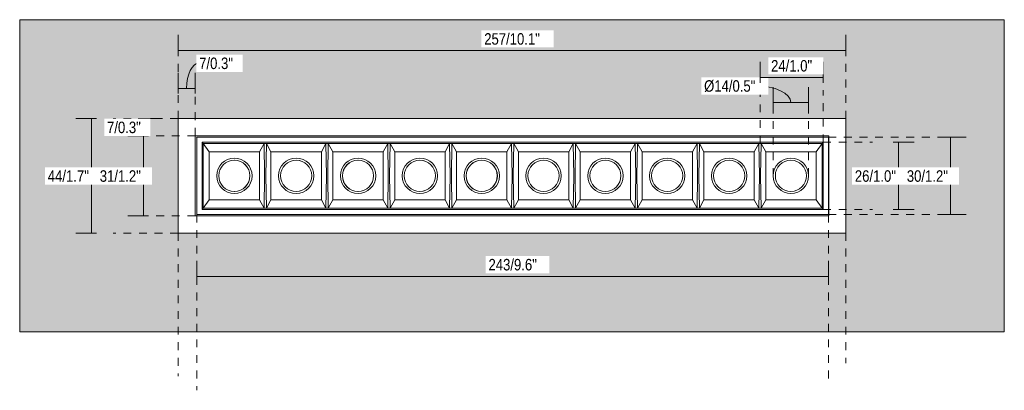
# Model space of a CAD drawing. Header units: millimetres. Extents: x -6769 to -5297, y 160 to 6644.
# Tile 1 of 15: x -6769 to -6390, y 218 to 360. Entities that reach past the tile are written whole.
import ezdxf

# ---------------------------------------------------------------- set-up
doc = ezdxf.new("R2010")
doc.units = ezdxf.units.MM
doc.linetypes.add('Dash', pattern=[6, 3, -3])
doc.layers.add('A-ANNO-DIMS', color=7, linetype='Continuous', lineweight=9, true_color=0x5b5b5b)
for name, color, linetype, lineweight in [('A-ANNO-DIMS-2', 7, 'Continuous', 9), ('A-DETL-GENF', 7, 'Continuous', 9), ('E-LITE-EQPM', 7, 'Continuous', 20)]:
    doc.layers.add(name, color=color, linetype=linetype, lineweight=lineweight)
doc.styles.add('Arial Narrow', font='ARIALN.TTF', dxfattribs={"height": 4.4})
doc.dimstyles.new('FARO_-_2_2mm_Arial_Narrow_mm_Inch_Left_H', dxfattribs={"dimscale": 304.8, "dimtxt": 4.503096, "dimasz": 0, "dimexe": 0.019685, "dimexo": 0.0625, "dimgap": 0.003281, "dimtad": 3, "dimtih": 1, "dimtoh": 1, "dimdec": 0, "dimzin": 0, "dimdsep": 46, "dimtxsty": 'Arial Narrow', "dimblk1": 'NONE', "dimblk2": 'NONE', "dimsah": 1, "dimcen": 0.09, "dimadec": 0, "dimazin": 0, "dimtfac": 1, "dimtdec": 4, "dimtix": 1, "dimtmove": 0, "dimatfit": 3, "dimfxl": 0.006562, "dimfxlon": 1, "dimtvp": 1, "dimtfill": 1, "dimtolj": 1, "dimtzin": 0, "dimarcsym": 2})
doc.dimstyles.new('FARO_-_2_2mm_Arial_Narrow_mm_Inch_Left_H_1', dxfattribs={"dimscale": 304.8, "dimtxt": 4.503096, "dimasz": 0, "dimexe": 0.019685, "dimexo": 0.0625, "dimgap": 0.003281, "dimtad": 3, "dimtih": 1, "dimtoh": 1, "dimdec": 0, "dimzin": 0, "dimdsep": 46, "dimtxsty": 'Arial Narrow', "dimblk1": 'NONE', "dimblk2": 'NONE', "dimsah": 1, "dimcen": 0.09, "dimadec": 0, "dimazin": 0, "dimtfac": 1, "dimtdec": 4, "dimtix": 1, "dimtmove": 1, "dimatfit": 3, "dimfxl": 0.006562, "dimfxlon": 1, "dimtvp": 1, "dimtfill": 1, "dimtolj": 1, "dimtzin": 0, "dimarcsym": 2})

# ---------------------------------------------------------------- blocks, each defined once
blk = doc.blocks.new('43703_GLB - 43701 TROOP-3 white recessed lamp-669899-Alzado_PDF')
at = {"layer": 'E-LITE-EQPM'}
for p, q in [((-6701.4, 284.6), (-6701.4, 315.4)), ((-6701.4, 315.4), (-6457.6, 315.4)), ((-6457.74, 314.9), (-6700.74, 314.9)), ((-6700.74, 314.9), (-6700.74, 285.1)), ((-6457.74, 285.1), (-6457.74, 314.9)), ((-6457.6, 315.4), (-6457.6, 284.6)), ((-6698.73, 312.9), (-6459.74, 312.9)), ((-6698.73, 287.1), (-6698.73, 312.9)), ((-6698.73, 312.9), (-6698.36, 312.4)), ((-6696.03, 309.25), (-6698.36, 312.4)), ((-6698.36, 312.4), (-6698.36, 287.6)), ((-6674.89, 312.4), (-6698.36, 312.4)), ((-6676.65, 309.25), (-6674.89, 312.4)), ((-6673.99, 312.4), (-6674.89, 312.4)), ((-6651.09, 312.4), (-6673.99, 312.4)), ((-6673.99, 312.4), (-6672.23, 309.25)), ((-6652.85, 309.25), (-6651.09, 312.4)), ((-6650.19, 312.4), (-6651.09, 312.4)), ((-6627.29, 312.4), (-6650.19, 312.4)), ((-6650.19, 312.4), (-6648.43, 309.25)), ((-6629.05, 309.25), (-6627.29, 312.4)), ((-6626.39, 312.4), (-6627.29, 312.4)), ((-6603.49, 312.4), (-6626.39, 312.4)), ((-6626.39, 312.4), (-6624.63, 309.25)), ((-6605.25, 309.25), (-6603.49, 312.4)), ((-6602.59, 312.4), (-6603.49, 312.4)), ((-6579.69, 312.4), (-6602.59, 312.4)), ((-6602.59, 312.4), (-6600.83, 309.25)), ((-6579.69, 312.4), (-6581.45, 309.25)), ((-6578.79, 312.4), (-6579.69, 312.4)), ((-6577.03, 309.25), (-6578.79, 312.4)), ((-6555.89, 312.4), (-6578.79, 312.4)), ((-6557.65, 309.25), (-6555.89, 312.4)), ((-6554.99, 312.4), (-6555.89, 312.4)), ((-6532.09, 312.4), (-6554.99, 312.4)), ((-6554.99, 312.4), (-6553.23, 309.25)), ((-6533.85, 309.25), (-6532.09, 312.4)), ((-6531.19, 312.4), (-6532.09, 312.4)), ((-6508.29, 312.4), (-6531.19, 312.4)), ((-6531.19, 312.4), (-6529.43, 309.25)), ((-6510.05, 309.25), (-6508.29, 312.4)), ((-6507.39, 312.4), (-6508.29, 312.4)), ((-6484.49, 312.4), (-6507.39, 312.4)), ((-6507.39, 312.4), (-6505.63, 309.25)), ((-6486.25, 309.25), (-6484.49, 312.4)), ((-6483.59, 312.4), (-6484.49, 312.4)), ((-6460.12, 312.4), (-6483.59, 312.4)), ((-6483.59, 312.4), (-6481.83, 309.25)), ((-6460.12, 312.4), (-6462.44, 309.25)), ((-6460.12, 312.4), (-6459.74, 312.9)), ((-6460.12, 287.6), (-6460.12, 312.4)), ((-6459.74, 312.9), (-6459.74, 287.1)), ((-6696.03, 309.25), (-6696.03, 290.75)), ((-6676.65, 309.25), (-6696.03, 309.25)), ((-6676.65, 290.75), (-6676.65, 309.25)), ((-6652.85, 309.25), (-6672.23, 309.25)), ((-6672.23, 309.25), (-6672.23, 290.75)), ((-6652.85, 290.75), (-6652.85, 309.25)), ((-6629.05, 309.25), (-6648.43, 309.25)), ((-6648.43, 309.25), (-6648.43, 290.75)), ((-6629.05, 290.75), (-6629.05, 309.25)), ((-6605.25, 309.25), (-6624.63, 309.25)), ((-6624.63, 309.25), (-6624.63, 290.75)), ((-6605.25, 290.75), (-6605.25, 309.25)), ((-6581.45, 309.25), (-6600.83, 309.25)), ((-6600.83, 309.25), (-6600.83, 290.75)), ((-6581.45, 309.25), (-6581.45, 290.75)), ((-6577.03, 290.75), (-6577.03, 309.25)), ((-6557.65, 309.25), (-6577.03, 309.25)), ((-6557.65, 290.75), (-6557.65, 309.25)), ((-6533.85, 309.25), (-6553.23, 309.25)), ((-6553.23, 309.25), (-6553.23, 290.75)), ((-6533.85, 290.75), (-6533.85, 309.25)), ((-6510.05, 309.25), (-6529.43, 309.25)), ((-6529.43, 309.25), (-6529.43, 290.75)), ((-6510.05, 290.75), (-6510.05, 309.25)), ((-6486.25, 309.25), (-6505.63, 309.25)), ((-6505.63, 309.25), (-6505.63, 290.75)), ((-6486.25, 290.75), (-6486.25, 309.25)), ((-6462.44, 309.25), (-6481.83, 309.25)), ((-6481.83, 309.25), (-6481.83, 290.75)), ((-6462.44, 290.75), (-6462.44, 309.25)), ((-6698.36, 287.6), (-6696.03, 290.75)), ((-6696.03, 290.75), (-6676.65, 290.75)), ((-6674.89, 287.6), (-6676.65, 290.75)), ((-6672.23, 290.75), (-6673.99, 287.6)), ((-6672.23, 290.75), (-6652.85, 290.75)), ((-6651.09, 287.6), (-6652.85, 290.75)), ((-6648.43, 290.75), (-6650.19, 287.6)), ((-6648.43, 290.75), (-6629.05, 290.75)), ((-6627.29, 287.6), (-6629.05, 290.75)), ((-6624.63, 290.75), (-6626.39, 287.6)), ((-6624.63, 290.75), (-6605.25, 290.75)), ((-6603.49, 287.6), (-6605.25, 290.75)), ((-6600.83, 290.75), (-6602.59, 287.6)), ((-6600.83, 290.75), (-6581.45, 290.75)), ((-6581.45, 290.75), (-6579.69, 287.6)), ((-6578.79, 287.6), (-6577.03, 290.75)), ((-6577.03, 290.75), (-6557.65, 290.75)), ((-6555.89, 287.6), (-6557.65, 290.75)), ((-6553.23, 290.75), (-6554.99, 287.6)), ((-6553.23, 290.75), (-6533.85, 290.75)), ((-6532.09, 287.6), (-6533.85, 290.75)), ((-6529.43, 290.75), (-6531.19, 287.6)), ((-6529.43, 290.75), (-6510.05, 290.75)), ((-6508.29, 287.6), (-6510.05, 290.75)), ((-6505.63, 290.75), (-6507.39, 287.6)), ((-6505.63, 290.75), (-6486.25, 290.75)), ((-6484.49, 287.6), (-6486.25, 290.75)), ((-6481.83, 290.75), (-6483.59, 287.6)), ((-6481.83, 290.75), (-6462.44, 290.75)), ((-6462.44, 290.75), (-6460.12, 287.6)), ((-6457.6, 284.6), (-6701.4, 284.6)), ((-6700.74, 285.1), (-6457.74, 285.1)), ((-6698.36, 287.6), (-6698.73, 287.1)), ((-6459.74, 287.1), (-6698.73, 287.1)), ((-6698.36, 287.6), (-6674.89, 287.6)), ((-6674.89, 287.6), (-6673.99, 287.6)), ((-6673.99, 287.6), (-6651.09, 287.6)), ((-6651.09, 287.6), (-6650.19, 287.6)), ((-6650.19, 287.6), (-6627.29, 287.6)), ((-6627.29, 287.6), (-6626.39, 287.6)), ((-6626.39, 287.6), (-6603.49, 287.6)), ((-6603.49, 287.6), (-6602.59, 287.6)), ((-6602.59, 287.6), (-6579.69, 287.6)), ((-6579.69, 287.6), (-6578.79, 287.6)), ((-6578.79, 287.6), (-6555.89, 287.6)), ((-6555.89, 287.6), (-6554.99, 287.6)), ((-6554.99, 287.6), (-6532.09, 287.6)), ((-6532.09, 287.6), (-6531.19, 287.6)), ((-6531.19, 287.6), (-6508.29, 287.6)), ((-6508.29, 287.6), (-6507.39, 287.6)), ((-6507.39, 287.6), (-6484.49, 287.6)), ((-6484.49, 287.6), (-6483.59, 287.6)), ((-6483.59, 287.6), (-6460.12, 287.6)), ((-6460.12, 287.6), (-6459.74, 287.1))]:
    blk.add_line(p, q, dxfattribs=at)
at = {"layer": 'E-LITE-EQPM', "flags": 128}
for points in [[(-6674.89, 312.4), (-6674.68, 300), (-6674.89, 287.6)], [(-6673.99, 287.6), (-6674.2, 300), (-6673.99, 312.4)], [(-6651.09, 312.4), (-6650.88, 300), (-6651.09, 287.6)], [(-6650.19, 287.6), (-6650.4, 300), (-6650.19, 312.4)], [(-6627.29, 312.4), (-6627.08, 300), (-6627.29, 287.6)], [(-6626.39, 287.6), (-6626.6, 300), (-6626.39, 312.4)], [(-6603.49, 312.4), (-6603.28, 300), (-6603.49, 287.6)], [(-6602.59, 287.6), (-6602.8, 300), (-6602.59, 312.4)], [(-6579.69, 287.6), (-6579.48, 300), (-6579.69, 312.4)], [(-6578.79, 312.4), (-6579, 300), (-6578.79, 287.6)], [(-6555.89, 312.4), (-6555.68, 300), (-6555.89, 287.6)], [(-6554.99, 287.6), (-6555.2, 300), (-6554.99, 312.4)], [(-6532.09, 312.4), (-6531.88, 300), (-6532.09, 287.6)], [(-6531.19, 287.6), (-6531.4, 300), (-6531.19, 312.4)], [(-6508.29, 312.4), (-6508.08, 300), (-6508.29, 287.6)], [(-6507.39, 287.6), (-6507.6, 300), (-6507.39, 312.4)], [(-6484.49, 312.4), (-6484.28, 300), (-6484.49, 287.6)], [(-6483.59, 287.6), (-6483.8, 300), (-6483.59, 312.4)]]:
    blk.add_lwpolyline(points, dxfattribs=at)
at = {"layer": 'E-LITE-EQPM'}
for centre, radius, start, end in [((-6686.33, 300), 6.8, 90, 270), ((-6686.35, 300), 6, 90, 270), ((-6686.33, 300), 6, 90, 270), ((-6686.35, 300), 6, 270, 90), ((-6686.33, 300), 6.8, 270, 90), ((-6686.33, 300), 6, 270, 90), ((-6662.53, 300), 6.8, 90, 270), ((-6662.55, 300), 6, 90, 270), ((-6662.53, 300), 6, 90, 270), ((-6662.55, 300), 6, 270, 90), ((-6662.53, 300), 6.8, 270, 90), ((-6662.53, 300), 6, 270, 90), ((-6638.73, 300), 6.8, 90, 270), ((-6638.75, 300), 6, 90, 270), ((-6638.73, 300), 6, 90, 270), ((-6638.75, 300), 6, 270, 90), ((-6638.73, 300), 6.8, 270, 90), ((-6638.73, 300), 6, 270, 90), ((-6614.93, 300), 6.8, 90, 270), ((-6614.95, 300), 6, 90, 270), ((-6614.93, 300), 6, 90, 270), ((-6614.95, 300), 6, 270, 90), ((-6614.93, 300), 6.8, 270, 90), ((-6614.93, 300), 6, 270, 90), ((-6591.13, 300), 6.8, 90, 270), ((-6591.15, 300), 6, 90, 270), ((-6591.13, 300), 6, 90, 270), ((-6591.15, 300), 6, 270, 90), ((-6591.13, 300), 6.8, 270, 90), ((-6591.13, 300), 6, 270, 90), ((-6567.35, 300), 6.8, 90, 270), ((-6567.35, 300), 6, 90, 270), ((-6567.35, 300), 6, 90, 270), ((-6567.35, 300), 6.8, 270, 90), ((-6567.35, 300), 6, 270, 90), ((-6567.35, 300), 6, 270, 90), ((-6543.55, 300), 6.8, 90, 270), ((-6543.55, 300), 6, 90, 270), ((-6543.55, 300), 6, 90, 270), ((-6543.55, 300), 6.8, 270, 90), ((-6543.55, 300), 6, 270, 90), ((-6543.55, 300), 6, 270, 90), ((-6519.75, 300), 6.8, 90, 270), ((-6519.75, 300), 6, 90, 270), ((-6519.75, 300), 6, 90, 270), ((-6519.75, 300), 6.8, 270, 90), ((-6519.75, 300), 6, 270, 90), ((-6519.75, 300), 6, 270, 90), ((-6495.95, 300), 6.8, 90, 270), ((-6495.95, 300), 6, 90, 270), ((-6495.95, 300), 6, 90, 270), ((-6495.95, 300), 6.8, 270, 90), ((-6495.95, 300), 6, 270, 90), ((-6495.95, 300), 6, 270, 90), ((-6472.15, 300), 6.8, 90, 270), ((-6472.15, 300), 6, 90, 270), ((-6472.15, 300), 6, 90, 270), ((-6472.15, 300), 6.8, 270, 90), ((-6472.15, 300), 6, 270, 90), ((-6472.15, 300), 6, 270, 90)]:
    blk.add_arc(centre, radius, start, end, dxfattribs=at)
for points in [[(-6700.76, 314.67), (-6700.8, 314.71), (-6700.85, 314.76), (-6700.89, 314.8)], [(-6700.76, 285.33), (-6700.8, 285.29), (-6700.84, 285.24), (-6700.89, 285.2)]]:
    blk.add_open_spline(points, degree=3, dxfattribs=at)
blk = doc.blocks.new('DIMBLOCK1-Alzado_PDF')
at = {"layer": 'A-ANNO-DIMS-2', "color": 251, "true_color": 0x5b5b5b}
for p, q in [((-6719.33, 315.4), (-6727.33, 315.4)), ((-6721.33, 315.4), (-6721.33, 284.6)), ((-6721.33, 315.4), (-6719.33, 315.4)), ((-6719.33, 284.6), (-6727.33, 284.6)), ((-6721.33, 284.6), (-6719.33, 284.6))]:
    blk.add_line(p, q, dxfattribs=at)
at = {"layer": 'A-ANNO-DIMS-2', "color": 0, "insert": (-6738.12, 302.11), "char_height": 4.4, "width": 18.9559, "attachment_point": 1, "line_spacing_factor": 0.974696, "style": 'Arial Narrow', "bg_fill": 3, "box_fill_scale": 1.25, "bg_fill_color": 256, "bg_fill_true_color": 13158600, "bg_fill_transparency": 0}
blk.add_mtext('31/1.2"', dxfattribs=at)
blk = doc.blocks.new('_None')
blk = doc.blocks.new('DIMBLOCK2-Alzado_PDF')
at = {"layer": 'A-ANNO-DIMS-2', "color": 251, "true_color": 0x5b5b5b}
for p, q in [((-6739.33, 322), (-6747.33, 322)), ((-6741.33, 322), (-6741.33, 278)), ((-6741.33, 322), (-6739.33, 322)), ((-6739.33, 278), (-6747.33, 278)), ((-6741.33, 278), (-6739.33, 278))]:
    blk.add_line(p, q, dxfattribs=at)
at = {"layer": 'A-ANNO-DIMS-2', "color": 0, "insert": (-6758.12, 302.11), "char_height": 4.4, "width": 18.9559, "attachment_point": 1, "line_spacing_factor": 0.974696, "style": 'Arial Narrow', "bg_fill": 3, "box_fill_scale": 1.25, "bg_fill_color": 256, "bg_fill_true_color": 13158600, "bg_fill_transparency": 0}
blk.add_mtext('44/1.7"', dxfattribs=at)
blk = doc.blocks.new('DIMBLOCK3-Alzado_PDF')
at = {"layer": 'A-ANNO-DIMS-2', "color": 251, "true_color": 0x5b5b5b}
for p, q in [((-6721.33, 322), (-6723.33, 322)), ((-6721.83, 322), (-6715.33, 322)), ((-6721.33, 322), (-6721.33, 315.4)), ((-6719.33, 315.4), (-6727.33, 315.4)), ((-6721.33, 315.4), (-6719.33, 315.4))]:
    blk.add_line(p, q, dxfattribs=at)
at = {"layer": 'A-ANNO-DIMS-2', "color": 0, "insert": (-6735.33, 320.81), "char_height": 4.4, "width": 15.6107, "attachment_point": 1, "line_spacing_factor": 0.974696, "style": 'Arial Narrow', "bg_fill": 3, "box_fill_scale": 1.25, "bg_fill_color": 256, "bg_fill_true_color": 13158600, "bg_fill_transparency": 0}
blk.add_mtext('7/0.3"', dxfattribs=at)
blk = doc.blocks.new('DIMBLOCK4-Alzado_PDF')
at = {"layer": 'A-ANNO-DIMS-2', "color": 251, "true_color": 0x5b5b5b}
for p, q in [((-6708, 333.12), (-6708, 339.62)), ((-6701.4, 333.12), (-6701.4, 339.62)), ((-6708, 333.62), (-6701.4, 333.62)), ((-6708, 333.62), (-6708, 331.62)), ((-6701.4, 333.62), (-6701.4, 331.62))]:
    blk.add_line(p, q, dxfattribs=at)
blk.add_ellipse((-6699.87, 333.62), major_axis=(0, 9.71), ratio=0.497296, start_param=0, end_param=1.570796, dxfattribs=at)
at = {"layer": 'A-ANNO-DIMS-2', "color": 0, "insert": (-6699.87, 345.44), "char_height": 4.4, "width": 15.6107, "attachment_point": 1, "line_spacing_factor": 0.974696, "style": 'Arial Narrow', "bg_fill": 3, "box_fill_scale": 1.25, "bg_fill_color": 256, "bg_fill_true_color": 13158600, "bg_fill_transparency": 0}
blk.add_mtext('7/0.3"', dxfattribs=at)
blk = doc.blocks.new('DIMBLOCK5-Alzado_PDF')
at = {"layer": 'A-ANNO-DIMS-2', "color": 251, "true_color": 0x5b5b5b}
for p, q in [((-6708, 347.63), (-6708, 354.13)), ((-6451, 347.63), (-6451, 354.13)), ((-6708, 348.13), (-6451, 348.13)), ((-6708, 348.13), (-6708, 346.13)), ((-6451, 348.13), (-6451, 346.13))]:
    blk.add_line(p, q, dxfattribs=at)
at = {"layer": 'A-ANNO-DIMS-2', "color": 0, "insert": (-6590.18, 354.82), "char_height": 4.4, "width": 25.6462, "attachment_point": 1, "line_spacing_factor": 0.974696, "style": 'Arial Narrow', "bg_fill": 3, "box_fill_scale": 1.25, "bg_fill_color": 256, "bg_fill_true_color": 13158600, "bg_fill_transparency": 0}
blk.add_mtext('257/10.1"', dxfattribs=at)
blk = doc.blocks.new('DIMBLOCK6-Alzado_PDF')
at = {"layer": 'A-ANNO-DIMS-2', "color": 251, "true_color": 0x5b5b5b}
for p, q in [((-6478.95, 326.13), (-6478.95, 334.13)), ((-6465.35, 326.13), (-6465.35, 334.13)), ((-6478.95, 328.13), (-6465.35, 328.13)), ((-6478.95, 328.13), (-6478.95, 326.13)), ((-6465.35, 328.13), (-6465.35, 326.13))]:
    blk.add_line(p, q, dxfattribs=at)
blk.add_ellipse((-6485.84, 328.13), major_axis=(13.69, 0), ratio=0.473453, start_param=0, end_param=1.570796, dxfattribs=at)
at = {"layer": 'A-ANNO-DIMS-2', "color": 0, "insert": (-6505.57, 336.73), "char_height": 4.4, "width": 23.6734, "attachment_point": 1, "line_spacing_factor": 0.974696, "style": 'Arial Narrow', "bg_fill": 3, "box_fill_scale": 1.25, "bg_fill_color": 256, "bg_fill_true_color": 13158600, "bg_fill_transparency": 0}
blk.add_mtext('Ø14/0.5"', dxfattribs=at)
blk = doc.blocks.new('DIMBLOCK7-Alzado_PDF')
at = {"layer": 'A-ANNO-DIMS-2', "color": 251, "true_color": 0x5b5b5b}
for p, q in [((-6484.04, 335.79), (-6484.04, 343.79)), ((-6459.74, 335.79), (-6459.74, 343.79)), ((-6484.04, 337.79), (-6459.74, 337.79)), ((-6484.04, 337.79), (-6484.04, 335.79)), ((-6459.74, 337.79), (-6459.74, 335.79))]:
    blk.add_line(p, q, dxfattribs=at)
at = {"layer": 'A-ANNO-DIMS-2', "color": 0, "insert": (-6479.79, 344.48), "char_height": 4.4, "width": 18.9559, "attachment_point": 1, "line_spacing_factor": 0.974696, "style": 'Arial Narrow', "bg_fill": 3, "box_fill_scale": 1.25, "bg_fill_color": 256, "bg_fill_true_color": 13158600, "bg_fill_transparency": 0}
blk.add_mtext('24/1.0"', dxfattribs=at)
blk = doc.blocks.new('DIMBLOCK8-Alzado_PDF')
at = {"layer": 'A-ANNO-DIMS-2', "color": 251, "true_color": 0x5b5b5b}
for p, q in [((-6432.75, 312.9), (-6424.75, 312.9)), ((-6430.75, 312.9), (-6432.75, 312.9)), ((-6430.75, 287.1), (-6430.75, 312.9)), ((-6432.75, 287.1), (-6424.75, 287.1)), ((-6430.75, 287.1), (-6432.75, 287.1))]:
    blk.add_line(p, q, dxfattribs=at)
at = {"layer": 'A-ANNO-DIMS-2', "color": 0, "insert": (-6447.55, 302.11), "char_height": 4.4, "width": 18.9559, "attachment_point": 1, "line_spacing_factor": 0.974696, "style": 'Arial Narrow', "bg_fill": 3, "box_fill_scale": 1.25, "bg_fill_color": 256, "bg_fill_true_color": 13158600, "bg_fill_transparency": 0}
blk.add_mtext('26/1.0"', dxfattribs=at)
blk = doc.blocks.new('DIMBLOCK9-Alzado_PDF')
at = {"layer": 'A-ANNO-DIMS-2', "color": 251, "true_color": 0x5b5b5b}
for p, q in [((-6412.75, 314.9), (-6404.75, 314.9)), ((-6410.75, 314.9), (-6412.75, 314.9)), ((-6410.75, 285.1), (-6410.75, 314.9)), ((-6412.75, 285.1), (-6404.75, 285.1)), ((-6410.75, 285.1), (-6412.75, 285.1))]:
    blk.add_line(p, q, dxfattribs=at)
at = {"layer": 'A-ANNO-DIMS-2', "color": 0, "insert": (-6427.55, 302.11), "char_height": 4.4, "width": 18.9559, "attachment_point": 1, "line_spacing_factor": 0.974696, "style": 'Arial Narrow', "bg_fill": 3, "box_fill_scale": 1.25, "bg_fill_color": 256, "bg_fill_true_color": 13158600, "bg_fill_transparency": 0}
blk.add_mtext('30/1.2"', dxfattribs=at)
blk = doc.blocks.new('DIMBLOCK10-Alzado_PDF')
at = {"layer": 'A-ANNO-DIMS-2', "color": 251, "true_color": 0x5b5b5b}
for p, q in [((-6700.74, 260.85), (-6700.74, 267.35)), ((-6457.74, 260.85), (-6457.74, 267.35)), ((-6700.74, 261.35), (-6457.74, 261.35)), ((-6700.74, 261.35), (-6700.74, 259.35)), ((-6457.74, 261.35), (-6457.74, 259.35))]:
    blk.add_line(p, q, dxfattribs=at)
at = {"layer": 'A-ANNO-DIMS-2', "color": 0, "insert": (-6588.53, 268.04), "char_height": 4.4, "width": 22.301, "attachment_point": 1, "line_spacing_factor": 0.974696, "style": 'Arial Narrow', "bg_fill": 3, "box_fill_scale": 1.25, "bg_fill_color": 256, "bg_fill_true_color": 13158600, "bg_fill_transparency": 0}
blk.add_mtext('243/9.6"', dxfattribs=at)

msp = doc.modelspace()

# ---------------------------------------------------------------- hatches: boundary and pattern name
at = {"layer": 'A-DETL-GENF', "true_color": 0xf0f0f0}
h = msp.add_hatch(color=7, dxfattribs=at)
h.paths.add_polyline_path([(-6768.94, 240), (-6390.04, 240), (-6390.04, 360), (-6768.94, 360), (-6768.94, 284.2)])
h.paths.add_polyline_path([(-6578.61, 278), (-6708, 278), (-6708, 322), (-6451, 322), (-6451, 278), (-6481.7, 278)])

# ---------------------------------------------------------------- linework, layer by layer
at = {"layer": 'A-ANNO-DIMS'}
for p, q in [((-6768.94, 360), (-6768.94, 317.35)), ((-6390.04, 360), (-6768.94, 360)), ((-6390.04, 240), (-6390.04, 360)), ((-6768.94, 317.35), (-6768.94, 240)), ((-6768.94, 240), (-6390.04, 240))]:
    msp.add_line(p, q, dxfattribs=at)
at = {"layer": 'A-ANNO-DIMS', "color": 254, "linetype": 'Dash', "true_color": 0xd2d2d2}
for p, q in [((-6708, 322), (-6708, 352)), ((-6451, 322), (-6451, 352)), ((-6701.4, 315.4), (-6701.4, 335.4)), ((-6484.04, 312.4), (-6484.04, 332.9)), ((-6459.74, 312.9), (-6459.74, 332.9)), ((-6478.95, 300), (-6478.95, 327.59)), ((-6465.35, 300), (-6465.35, 327.59)), ((-6708, 322), (-6733, 322)), ((-6701.4, 315.4), (-6718.37, 315.4)), ((-6457.74, 314.9), (-6412.74, 314.9)), ((-6459.74, 312.9), (-6440.79, 312.9)), ((-6701.4, 284.6), (-6718.02, 284.6)), ((-6700.74, 285.1), (-6700.74, 217.56)), ((-6459.74, 287.1), (-6440.79, 287.1)), ((-6457.74, 285.1), (-6457.74, 220.1)), ((-6457.74, 285.1), (-6412.74, 285.1)), ((-6708, 278), (-6733, 278)), ((-6708, 278), (-6708, 223)), ((-6451, 278), (-6451, 228))]:
    msp.add_line(p, q, dxfattribs=at)
at = {"layer": 'E-LITE-EQPM'}
for p, q in [((-6708, 278), (-6708, 322)), ((-6708, 322), (-6451, 322)), ((-6451, 322), (-6451, 278)), ((-6451, 278), (-6708, 278))]:
    msp.add_line(p, q, dxfattribs=at)

# ---------------------------------------------------------------- block references
msp.add_blockref('43703_GLB - 43701 TROOP-3 white recessed lamp-669899-Alzado_PDF', (0, 0), dxfattribs=at)

# ---------------------------------------------------------------- next in the draw order: dimensions: what is measured, and where the dimension line sits
at = {"layer": 'A-ANNO-DIMS'}
dim = msp.add_linear_dim(base=(-6701.4, 333.62), p1=(-6708, 331.62), p2=(-6701.4, 331.62), dimstyle='FARO_-_2_2mm_Arial_Narrow_mm_Inch_Left_H_1', override={"dimpost": '<>', "dimfxl": 6.6}, dxfattribs=at)
dim.commit()
dim.dimension.update_dxf_attribs({"geometry": 'DIMBLOCK4-Alzado_PDF', "text_midpoint": (-6692.06, 342.51), "dimtype": 160})
dim = msp.add_linear_dim(base=(-6465.35, 328.13), p1=(-6478.95, 326.13), p2=(-6465.35, 326.13), text='Ø<>', dimstyle='FARO_-_2_2mm_Arial_Narrow_mm_Inch_Left_H_1', override={"dimpost": '<>', "dimfxl": 13.6}, dxfattribs=at)
dim.commit()
dim.dimension.update_dxf_attribs({"geometry": 'DIMBLOCK6-Alzado_PDF', "text_midpoint": (-6493.73, 333.79), "dimtype": 160})
for base, p1, p2, override, picture, middle in [((-6721.33, 284.6), (-6719.33, 315.4), (-6719.33, 284.6), {"dimpost": '<>', "dimfxl": 30.8}, 'DIMBLOCK1-Alzado_PDF', (-6732.07, 300)), ((-6430.75, 312.9), (-6432.75, 287.1), (-6432.75, 312.9), {"dimpost": '<>', "dimfxl": 25.8}, 'DIMBLOCK8-Alzado_PDF', (-6441.53, 300))]:
    dim = msp.add_linear_dim(base=base, p1=p1, p2=p2, angle=90, dimstyle='FARO_-_2_2mm_Arial_Narrow_mm_Inch_Left_H', override=override, dxfattribs=at)
    dim.commit()
    dim.dimension.update_dxf_attribs({"geometry": picture, "text_midpoint": middle})
dim = msp.add_linear_dim(base=(-6457.74, 261.35), p1=(-6700.74, 259.35), p2=(-6457.74, 259.35), dimstyle='FARO_-_2_2mm_Arial_Narrow_mm_Inch_Left_H', override={"dimpost": '<>', "dimfxl": 243}, dxfattribs=at)
dim.commit()
dim.dimension.update_dxf_attribs({"geometry": 'DIMBLOCK10-Alzado_PDF', "text_midpoint": (-6579.24, 265.2)})

# ---------------------------------------------------------------- next in the draw order: dimensions: what is measured, and where the dimension line sits
dim = msp.add_linear_dim(base=(-6451, 348.13), p1=(-6708, 346.13), p2=(-6451, 346.13), dimstyle='FARO_-_2_2mm_Arial_Narrow_mm_Inch_Left_H', override={"dimpost": '<>', "dimfxl": 257}, dxfattribs=at)
dim.commit()
dim.dimension.update_dxf_attribs({"geometry": 'DIMBLOCK5-Alzado_PDF', "text_midpoint": (-6579.5, 351.98)})
for base, p1, p2, override, picture, middle in [((-6741.33, 278), (-6739.33, 322), (-6739.33, 278), {"dimpost": '<>', "dimfxl": 44}, 'DIMBLOCK2-Alzado_PDF', (-6752.14, 300)), ((-6721.33, 315.4), (-6723.33, 322), (-6719.33, 315.4), {"dimpost": '<>', "dimfxl": 7.717513}, 'DIMBLOCK3-Alzado_PDF', (-6730.66, 318.7)), ((-6410.75, 314.9), (-6412.75, 285.1), (-6412.75, 314.9), {"dimpost": '<>', "dimfxl": 29.8}, 'DIMBLOCK9-Alzado_PDF', (-6421.5, 300))]:
    dim = msp.add_linear_dim(base=base, p1=p1, p2=p2, angle=90, dimstyle='FARO_-_2_2mm_Arial_Narrow_mm_Inch_Left_H', override=override, dxfattribs=at)
    dim.commit()
    dim.dimension.update_dxf_attribs({"geometry": picture, "text_midpoint": middle})

# ---------------------------------------------------------------- next in the draw order: dimensions: what is measured, and where the dimension line sits
dim = msp.add_linear_dim(base=(-6459.74, 337.79), p1=(-6484.04, 335.79), p2=(-6459.74, 335.79), dimstyle='FARO_-_2_2mm_Arial_Narrow_mm_Inch_Left_H', override={"dimpost": '<>', "dimfxl": 24.296652}, dxfattribs=at)
dim.commit()
dim.dimension.update_dxf_attribs({"geometry": 'DIMBLOCK7-Alzado_PDF', "text_midpoint": (-6471.89, 341.64)})

doc.saveas('drawing.dxf')
